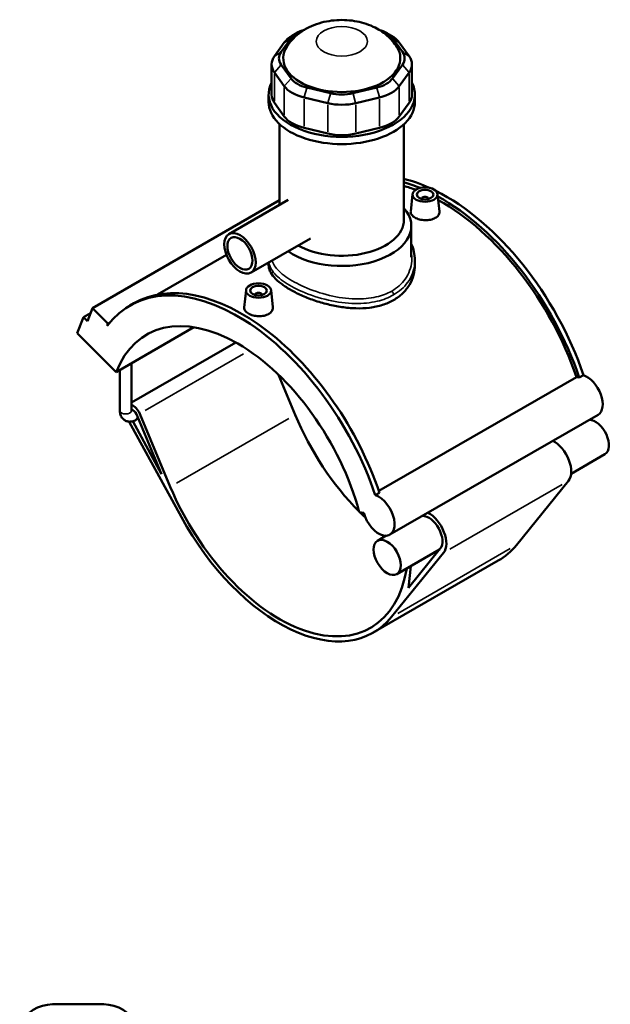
# Model space of a CAD drawing. Header units: inches. Extents: x -1.6 to 50.3, y -2 to 48.9.
# Tile 8 of 8: x 36.4 to 50.3, y 25.8 to 48.9. Entities that reach past the tile are written whole.
import ezdxf

# ---------------------------------------------------------------- set-up
doc = ezdxf.new("R2010")
doc.units = ezdxf.units.IN
doc.header["$MEASUREMENT"] = 0
doc.layers.add('Visible (ANSI)', color=7, linetype='Continuous', lineweight=50)
doc.layers.add('Visible Narrow (ANSI)', color=7, linetype='Continuous', lineweight=35)

msp = doc.modelspace()

# ---------------------------------------------------------------- linework, layer by layer
at = {"layer": 'Visible (ANSI)'}
for p, q in [((42.549, 48.183), (42.781, 48.505)), ((42.928, 48.633), (42.806, 48.562)), ((45.023, 48.633), (45.146, 48.562)), ((45.171, 48.505), (45.402, 48.183)), ((42.622, 48.402), (42.39, 48.081)), ((45.561, 48.081), (45.33, 48.402)), ((42.325, 47.891), (42.325, 47.177)), ((42.781, 47.558), (42.549, 47.88)), ((45.402, 47.88), (45.171, 47.558)), ((45.627, 47.891), (45.627, 47.177)), ((42.39, 47.701), (42.622, 47.379)), ((45.33, 47.379), (45.561, 47.701)), ((43.712, 47.21), (43.153, 47.343)), ((44.798, 47.343), (44.239, 47.21)), ((42.254, 47.006), (42.254, 47.177)), ((43.088, 47.111), (43.646, 46.978)), ((44.305, 46.978), (44.864, 47.111)), ((45.698, 47.006), (45.698, 47.177)), ((42.622, 46.665), (42.39, 46.987)), ((45.561, 46.987), (45.33, 46.665)), ((42.512, 44.586), (42.512, 46.484)), ((43.646, 46.264), (43.088, 46.397)), ((44.864, 46.397), (44.305, 46.264)), ((45.439, 44.231), (45.439, 46.484)), ((42.713, 44.702), (41.317, 43.899)), ((45.641, 44.837), (45.598, 44.431)), ((45.857, 44.73), (45.857, 44.723)), ((46.015, 44.73), (46.015, 44.723)), ((46.231, 44.837), (46.274, 44.432)), ((42.512, 44.695), (38.104, 42.156)), ((45.612, 43.352), (45.612, 44.09)), ((43.236, 43.795), (41.84, 42.991)), ((41.26, 43.411), (39.634, 42.475)), ((42.254, 43.229), (42.254, 43.172)), ((45.698, 43.28), (45.698, 43.172)), ((41.721, 42.58), (41.677, 42.173)), ((41.937, 42.465), (41.937, 42.473)), ((42.094, 42.465), (42.094, 42.473)), ((42.31, 42.58), (42.354, 42.175)), ((37.987, 41.853), (38.104, 42.156)), ((38.104, 42.156), (38.47, 41.791)), ((38.984, 42.216), (39.082, 42.272)), ((37.75, 41.565), (37.895, 41.944)), ((38.058, 42.038), (37.895, 41.944)), ((37.895, 41.944), (37.987, 41.853)), ((38.47, 41.791), (38.45, 41.74)), ((38.508, 41.814), (38.47, 41.791)), ((38.665, 40.653), (40.495, 41.707)), ((37.75, 41.565), (38.665, 40.653)), ((41.48, 41.347), (39.027, 39.935)), ((39.027, 39.746), (39.027, 40.861)), ((38.751, 39.746), (38.751, 40.702)), ((42.483, 40.591), (42.878, 39.647)), ((44.848, 37.857), (49.499, 40.536)), ((49.568, 40.521), (49.666, 40.578)), ((39.143, 39.659), (39.732, 38.25)), ((39.938, 37.954), (39.22, 39.672)), ((50.009, 39.65), (45.108, 36.828)), ((38.972, 39.485), (40.199, 37.239)), ((39.732, 38.25), (39.053, 39.494)), ((39.185, 39.559), (39.129, 39.527)), ((50.172, 38.721), (49.375, 38.262)), ((49.312, 38.093), (48.087, 36.584)), ((44.765, 37.756), (44.863, 37.812)), ((44.386, 37.358), (44.492, 37.342)), ((45.024, 36.804), (44.819, 36.685)), ((45.147, 34.891), (46.372, 36.4)), ((46.276, 36.477), (45.271, 35.899)), ((46.295, 36.501), (45.546, 35.579)), ((47.659, 36.216), (44.718, 34.523)), ((45.546, 35.579), (45.6, 36.088)), ((37.169, 25.78), (38.372, 25.78))]:
    msp.add_line(p, q, dxfattribs=at)
for centre, start, end in [((37.169, 24.919), 90, 154.3197), ((38.372, 24.919), 25.6803, 90)]:
    msp.add_arc(centre, 0.861, start, end, dxfattribs=at)
for centre, major_axis, ratio, start_param, end_param in [((43.417, 48.353), (-0.689, 0), 0.575862, 5.191425, 5.890486), ((44.534, 48.353), (0.689, 0), 0.575862, 0.392699, 1.091761), ((43.417, 48.213), (-0.861, 0), 0.575862, 5.50164, 5.890486), ((44.534, 48.213), (-0.861, 0), 0.575862, 3.534292, 3.923138), ((43.976, 48.032), (-1.378, 0), 0.575862, 5.937655, 9.770308), ((43.186, 48.032), (-0.689, 0), 0.575862, 5.890486, 6.675884), ((44.766, 48.032), (0.689, 0), 0.575862, 5.890486, 6.675884), ((43.186, 47.891), (-0.861, 0), 0.575862, 5.890486, 6.675884), ((44.766, 47.891), (0.861, 0), 0.575862, 5.890486, 6.675884), ((43.417, 47.71), (-0.689, 0), 0.575862, 0.392699, 1.178097), ((44.534, 47.71), (0.689, 0), 0.575862, 5.105088, 5.890486), ((43.976, 47.177), (-1.722, 0), 0.575862, 5.99515, 9.712813), ((43.417, 47.569), (0.861, 0), 0.575862, 3.534292, 4.31969), ((44.534, 47.569), (0.861, 0), 0.575862, 5.105088, 5.890486), ((43.186, 47.177), (-0.861, 0), 0.575862, 0, 0.392699), ((43.976, 47.577), (-0.689, 0), 0.575862, 1.178097, 1.963495), ((44.766, 47.177), (0.861, 0), 0.575862, 5.890486, 6.283185), ((43.976, 47.006), (-1.722, 0), 0.575862, 0, 3.141593), ((43.976, 47.436), (0.861, 0), 0.575862, 4.31969, 5.105088), ((43.417, 46.855), (-0.861, 0), 0.575862, 0.392699, 1.178097), ((44.534, 46.855), (0.861, 0), 0.575862, 5.105088, 5.890486), ((43.976, 46.722), (-0.861, 0), 0.575862, 1.178097, 1.963495), ((46.426, 40.624), (-2.542, 4.414), 0.578093, 5.606443, 5.777118), ((46.328, 40.567), (2.542, -4.414), 0.578093, 2.49986, 2.607344), ((46.328, 40.567), (-2.492, 4.328), 0.578093, 5.673768, 5.75403), ((45.936, 44.73), (-0.0787, 0), 0.575862, 2.972903, 6.451874), ((46.426, 40.624), (-2.542, 4.414), 0.578093, 4.381208, 5.566317), ((46.328, 40.567), (2.542, -4.414), 0.578093, 1.239616, 2.383533), ((43.976, 44.09), (1.636, 0), 0.575862, 3.828417, 6.74614), ((46.328, 40.567), (-2.492, 4.328), 0.578093, 4.384141, 5.522998), ((43.976, 44.231), (1.464, 0), 0.575862, 3.935101, 6.283185), ((41.526, 37.802), (-2.542, 4.414), 0.578093, 4.381208, 6.523097), ((41.624, 37.858), (-2.542, 4.414), 0.578093, 4.381208, 6.283185), ((42.016, 42.473), (-0.0787, 0), 0.575862, 2.972903, 6.451874), ((41.526, 37.802), (-2.148, 3.731), 0.578093, 4.27799, 6.721451), ((49.646, 40.053), (-0.264, 0.459), 0.578093, 5.711017, 5.901862), ((49.744, 40.109), (0.264, -0.459), 0.578093, 0, 2.569424), ((39.061, 39.646), (-0.133, 0.231), 0.578093, 4.496002, 5.679479), ((39.061, 39.646), (0.069, -0.119), 0.578093, 1.35441, 2.711868), ((45.446, 40.059), (2.148, -3.731), 0.578093, 4.496002, 5.142703), ((49.945, 39.114), (-0.226, 0.393), 0.578093, 3.141593, 5.979743), ((48.965, 38.549), (0.291, -0.505), 0.578093, 0.21807, 2.408108), ((42.506, 38.366), (2.148, -3.731), 0.578093, 4.496002, 6.897385), ((44.844, 37.287), (0.264, -0.459), 0.578093, 4.27799, 8.852609), ((45.446, 40.059), (2.148, -3.731), 0.578093, 5.149022, 5.194513), ((46.025, 36.856), (0.291, -0.505), 0.578093, 0.21807, 2.408108), ((42.506, 38.366), (2.213, -3.843), 0.578093, 4.673116, 6.501255), ((46.025, 36.856), (0.226, -0.393), 0.578093, 0.21807, 2.83815), ((45.446, 40.059), (2.213, -3.843), 0.578093, 0, 0.21807)]:
    msp.add_ellipse(centre, major_axis=major_axis, ratio=ratio, start_param=start_param, end_param=end_param, dxfattribs=at)
for centre, major_axis, ratio in [((45.936, 44.827), (-0.295, 0), 0.575862), ((45.936, 44.827), (0.197, 0), 0.575862), ((41.579, 43.445), (-0.261, 0.454), 0.578093), ((41.579, 43.445), (-0.209, 0.363), 0.578093), ((42.016, 42.569), (0.295, 0), 0.575862), ((42.016, 42.569), (0.197, 0), 0.575862), ((45.045, 36.292), (-0.226, 0.393), 0.578093)]:
    msp.add_ellipse(centre, major_axis=major_axis, ratio=ratio, dxfattribs=at)
for points, knots in [([(45.272, 48.3), (45.205, 48.407), (45.127, 48.493), (44.94, 48.657), (44.829, 48.725), (44.572, 48.844), (44.425, 48.886), (44.118, 48.936), (43.957, 48.941), (43.636, 48.91), (43.476, 48.875), (43.166, 48.753), (43.015, 48.668), (42.803, 48.47), (42.737, 48.392), (42.68, 48.3)], [1.130928, 1.130928, 1.130928, 1.130928, 1.366693, 1.366693, 1.67598, 1.67598, 2.080802, 2.080802, 2.519755, 2.519755, 2.958678, 2.958678, 3.377798, 3.377798, 3.581461, 3.581461, 3.581461, 3.581461]), ([(46.176, 44.277), (46.146, 44.259), (46.108, 44.245), (46.024, 44.227), (45.979, 44.223), (45.893, 44.226), (45.848, 44.232), (45.765, 44.254), (45.727, 44.269), (45.666, 44.304), (45.64, 44.325), (45.606, 44.371), (45.597, 44.396), (45.597, 44.423), (45.597, 44.427), (45.598, 44.431)], [0, 0, 0, 0, 0.324424, 0.324424, 0.648848, 0.648848, 0.973051, 0.973051, 1.297254, 1.297254, 1.621457, 1.621457, 1.94566, 1.94566, 1.997739, 1.997739, 1.997739, 1.997739]), ([(46.274, 44.432), (46.274, 44.428), (46.275, 44.424), (46.275, 44.394), (46.266, 44.366), (46.232, 44.316), (46.206, 44.294), (46.176, 44.277)], [4.4871136, 4.4871136, 4.4871136, 4.4871136, 4.5401694, 4.5401694, 4.8645936, 4.8645936, 5.1890178, 5.1890178, 5.1890178, 5.1890178]), ([(45.612, 43.667), (45.638, 43.611), (45.658, 43.552), (45.689, 43.422), (45.698, 43.351), (45.698, 43.28)], [35.229681, 35.229681, 35.229681, 35.229681, 35.83854, 35.83854, 36.548301, 36.548301, 36.548301, 36.548301]), ([(45.193, 42.344), (45.116, 42.299), (45.029, 42.261), (44.84, 42.201), (44.738, 42.179), (44.526, 42.153), (44.416, 42.149), (44.194, 42.154), (44.083, 42.165), (43.868, 42.196), (43.757, 42.218), (43.536, 42.273), (43.425, 42.306), (43.213, 42.379), (43.111, 42.42), (42.922, 42.505), (42.835, 42.55), (42.681, 42.639), (42.609, 42.686), (42.482, 42.782), (42.427, 42.832), (42.34, 42.931), (42.307, 42.98), (42.264, 43.078), (42.254, 43.126), (42.254, 43.172)], [0, 0, 0, 0, 0.831471, 0.831471, 1.662942, 1.662942, 2.494413, 2.494413, 3.325883, 3.325883, 4.156909, 4.156909, 4.987935, 4.987935, 5.818961, 5.818961, 6.649986, 6.649986, 7.481012, 7.481012, 8.312038, 8.312038, 9.143063, 9.143063, 9.974089, 9.974089, 9.974089, 9.974089]), ([(45.698, 43.172), (45.698, 43.095), (45.688, 43.014), (45.644, 42.856), (45.611, 42.778), (45.524, 42.632), (45.469, 42.563), (45.343, 42.442), (45.271, 42.388), (45.193, 42.344)], [23.274061, 23.274061, 23.274061, 23.274061, 24.105532, 24.105532, 24.937003, 24.937003, 25.768474, 25.768474, 26.599945, 26.599945, 26.599945, 26.599945]), ([(42.256, 42.019), (42.225, 42.002), (42.187, 41.987), (42.104, 41.969), (42.058, 41.966), (41.973, 41.968), (41.928, 41.974), (41.845, 41.996), (41.806, 42.012), (41.746, 42.046), (41.72, 42.068), (41.685, 42.114), (41.677, 42.139), (41.677, 42.166), (41.677, 42.17), (41.677, 42.173)], [2.594509, 2.594509, 2.594509, 2.594509, 2.918933, 2.918933, 3.243357, 3.243357, 3.56756, 3.56756, 3.891763, 3.891763, 4.215966, 4.215966, 4.540169, 4.540169, 4.592248, 4.592248, 4.592248, 4.592248]), ([(42.354, 42.175), (42.354, 42.17), (42.354, 42.166), (42.355, 42.136), (42.346, 42.109), (42.312, 42.059), (42.286, 42.036), (42.256, 42.019)], [7.0816225, 7.0816225, 7.0816225, 7.0816225, 7.1346783, 7.1346783, 7.4591025, 7.4591025, 7.7835268, 7.7835268, 7.7835268, 7.7835268]), ([(38.751, 39.746), (38.751, 39.712), (38.756, 39.679), (38.777, 39.614), (38.794, 39.583), (38.837, 39.536), (38.86, 39.519), (38.909, 39.496), (38.935, 39.489), (38.988, 39.483), (39.015, 39.486), (39.073, 39.499), (39.102, 39.511), (39.129, 39.527)], [1.570796, 1.570796, 1.570796, 1.570796, 1.884956, 1.884956, 2.179347, 2.179347, 2.401661, 2.401661, 2.611223, 2.611223, 2.846829, 2.846829, 3.141593, 3.141593, 3.141593, 3.141593]), ([(39.027, 39.746), (39.027, 39.74), (39.027, 39.737), (39.028, 39.734), (39.028, 39.733), (39.028, 39.733)], [1.5707963, 1.5707963, 1.5707963, 1.5707963, 1.7630314, 1.7630314, 1.8785431, 1.8785431, 1.8785431, 1.8785431])]:
    msp.add_open_spline(points, degree=3, knots=knots, dxfattribs=at)
at = {"layer": 'Visible Narrow (ANSI)'}
for p, q in [((42.773, 48.5), (42.63, 48.407)), ((45.179, 48.5), (45.322, 48.407)), ((42.541, 48.178), (42.398, 48.086)), ((45.41, 48.178), (45.553, 48.086)), ((42.541, 47.871), (42.398, 47.71)), ((45.41, 47.871), (45.553, 47.71)), ((42.39, 47.023), (42.39, 47.665)), ((42.773, 47.549), (42.63, 47.388)), ((45.179, 47.549), (45.322, 47.388)), ((45.561, 47.665), (45.561, 47.023)), ((42.622, 47.344), (42.622, 46.701)), ((43.15, 47.332), (43.091, 47.123)), ((44.801, 47.332), (44.861, 47.123)), ((45.33, 46.701), (45.33, 47.344)), ((43.088, 46.433), (43.088, 47.075)), ((43.709, 47.199), (43.65, 46.989)), ((44.243, 47.199), (44.302, 46.989)), ((44.864, 47.075), (44.864, 46.433)), ((43.646, 46.942), (43.646, 46.3)), ((44.305, 46.3), (44.305, 46.942)), ((41.665, 41.079), (39.348, 39.746)), ((42.731, 39.563), (40.085, 38.039)), ((49.165, 38.008), (46.519, 36.484)), ((47.94, 36.5), (45.294, 34.976))]:
    msp.add_line(p, q, dxfattribs=at)
msp.add_ellipse((43.976, 48.431), major_axis=(-0.602, 0), ratio=0.575862, dxfattribs=at)
for centre, major_axis, ratio, start_param, end_param in [((45.133, 42.502), (-0.043, 0.0746), 0.578093, 3.991162, 5.111441), ((38.889, 39.746), (0.138, 0), 0.575862, 3.298672, 6.126106), ((39.061, 39.646), (0.069, -0.119), 0.578093, 0.06772, 1.286689)]:
    msp.add_ellipse(centre, major_axis=major_axis, ratio=ratio, start_param=start_param, end_param=end_param, dxfattribs=at)
for points, knots in [([(45.612, 43.482), (45.625, 43.409), (45.629, 43.335), (45.61, 43.112), (45.557, 42.965), (45.387, 42.727), (45.28, 42.632), (45.152, 42.558)], [36.031939, 36.031939, 36.031939, 36.031939, 36.833354, 36.833354, 38.471552, 38.471552, 39.871422, 39.871422, 39.871422, 39.871422]), ([(42.257, 43.231), (42.265, 43.176), (42.286, 43.121), (42.377, 42.973), (42.47, 42.88), (42.717, 42.704), (42.87, 42.62), (43.231, 42.464), (43.443, 42.394), (43.87, 42.297), (44.084, 42.268), (44.472, 42.262), (44.648, 42.279), (44.951, 42.352), (45.08, 42.402), (45.193, 42.467)], [-22.98997, -22.98997, -22.98997, -22.98997, -22.076117, -22.076117, -20.546214, -20.546214, -19.043409, -19.043409, -17.393462, -17.393462, -15.829606, -15.829606, -14.464945, -14.464945, -13.290474, -13.290474, -13.290474, -13.290474]), ([(45.152, 42.558), (45.044, 42.496), (44.921, 42.449), (44.633, 42.382), (44.465, 42.368), (44.093, 42.378), (43.888, 42.408), (43.478, 42.506), (43.275, 42.575), (42.927, 42.728), (42.78, 42.809), (42.54, 42.978), (42.449, 43.066), (42.367, 43.195), (42.348, 43.236), (42.337, 43.277)], [13.290474, 13.290474, 13.290474, 13.290474, 14.464945, 14.464945, 15.829606, 15.829606, 17.393462, 17.393462, 19.043409, 19.043409, 20.546214, 20.546214, 22.076117, 22.076117, 22.795777, 22.795777, 22.795777, 22.795777]), ([(45.193, 42.467), (45.329, 42.545), (45.441, 42.645), (45.622, 42.892), (45.679, 43.044), (45.696, 43.226), (45.698, 43.253), (45.698, 43.28)], [-39.871422, -39.871422, -39.871422, -39.871422, -38.471552, -38.471552, -36.833354, -36.833354, -36.548301, -36.548301, -36.548301, -36.548301])]:
    msp.add_open_spline(points, degree=3, knots=knots, dxfattribs=at)

doc.saveas('drawing.dxf')
